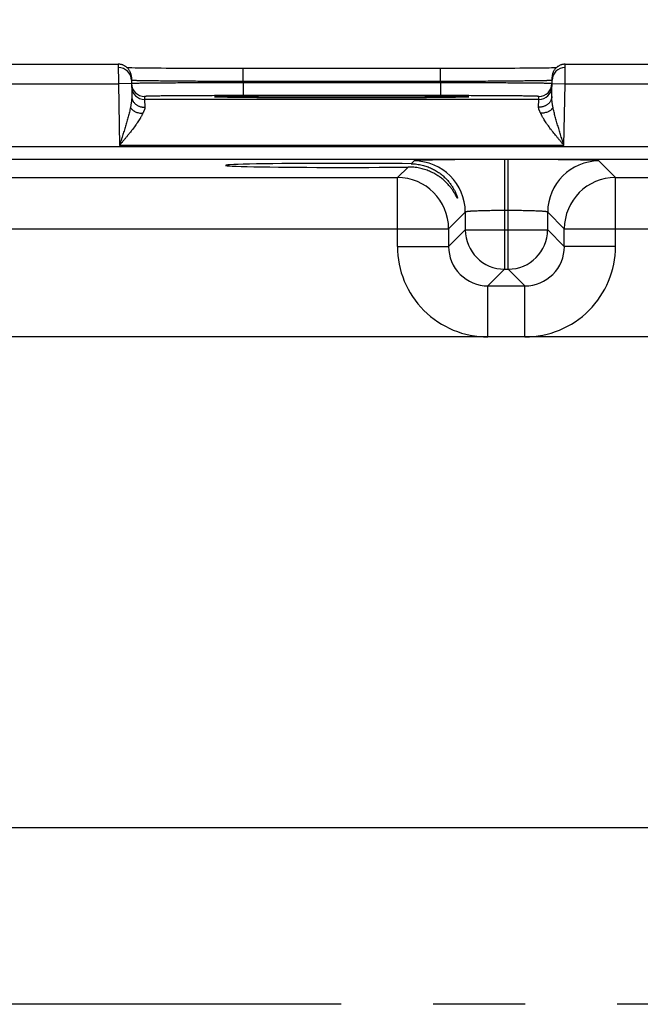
# Model space of a CAD drawing. Header units: inches. Extents: x 0 to 34, y 0 to 22.
# Tile 200 of 224: x 16.7 to 17.6, y 17.2 to 18.7. Entities that reach past the tile are written whole.
import ezdxf

# ---------------------------------------------------------------- set-up
doc = ezdxf.new("R2010")
doc.units = ezdxf.units.IN
doc.header["$LTSCALE"] = 1.87
doc.header["$MEASUREMENT"] = 0
doc.linetypes.add('CENTER', pattern=[0.6, 0.375, -0.075, 0.075, -0.075])
doc.layers.get('0').update_dxf_attribs({"linetype": 'CONTINUOUS'})
doc.layers.add('02___PRT_ALL_AXES', color=7, linetype='CONTINUOUS')
doc.layers.add('DIMENSIONS', color=7, linetype='CONTINUOUS')
doc.styles.get("Standard").update_dxf_attribs({"font": 'txt', "width": 0.8})
doc.dimstyles.new('DIMSTYLE_1', dxfattribs={"dimtxt": 0.125, "dimasz": 0.18, "dimexe": 0.125, "dimexo": 0.0625, "dimgap": 0.03125, "dimtad": 0, "dimtih": 1, "dimtoh": 1, "dimdec": 3, "dimzin": 4, "dimdsep": 46, "dimtxsty": 'STANDARD', "dimblk": '_FILLED', "dimblk1": '_FILLED', "dimblk2": '_FILLED', "dimcen": 0.09, "dimadec": 0, "dimazin": 0, "dimtp": 0.01, "dimtm": 0.01, "dimtfac": 1, "dimtdec": 3, "dimtofl": 0, "dimtmove": 0, "dimatfit": 3, "dimldrblk": '_FILLED', "dimfxl": 1, "dimtolj": 1, "dimtzin": 4, "dimarcsym": 0})

# ---------------------------------------------------------------- blocks, each defined once
blk = doc.blocks.new('*D25')
at = {"layer": 'DIMENSIONS', "color": 2, "linetype": 'CONTINUOUS'}
blk.add_line((20.5448, 17.4359), (20.5448, 19.3691), dxfattribs=at)
at = {"layer": 'DIMENSIONS', "color": 2, "linetype": 'CONTINUOUS', "insert": (20.4823, 19.4316), "char_height": 0.125, "width": 1.525, "attachment_point": 1, "rotation": 90, "line_spacing_factor": 0.9}
blk.add_mtext('14.892{\\Ftxt.shx;\\W1.000000;\\H0.125000; }[378.26]', dxfattribs=at)
blk = doc.blocks.new('_FILLED')
at = {"color": 0, "linetype": 'BYBLOCK'}
blk.add_solid([(0, 0), (-1, 0.1736), (-1, -0.1736)], dxfattribs=at)
blk = doc.blocks.new('*D31')
at = {"layer": 'DIMENSIONS', "color": 2, "linetype": 'CONTINUOUS'}
blk.add_line((21.7817, 18.0417), (21.7817, 19.3691), dxfattribs=at)
at = {"layer": 'DIMENSIONS', "color": 2, "linetype": 'CONTINUOUS', "insert": (21.7192, 19.4316), "char_height": 0.125, "width": 1.525, "attachment_point": 1, "rotation": 90, "line_spacing_factor": 0.9}
blk.add_mtext('16.129{\\Ftxt.shx;\\W1.000000;\\H0.125000; }[409.67]', dxfattribs=at)

msp = doc.modelspace()

# ---------------------------------------------------------------- linework, layer by layer
at = {"color": 7, "linetype": 'CONTINUOUS'}
for p, q in [((16.5902, 18.6816), (16.8392, 18.6816)), ((16.8392, 18.6816), (16.8394, 18.6516)), ((16.856, 18.676), (16.8531, 18.676)), ((16.86, 18.6759), (16.856, 18.676)), ((16.8648, 18.6758), (16.86, 18.6759)), ((16.8692, 18.6757), (16.8648, 18.6758)), ((16.8746, 18.6757), (16.8692, 18.6757)), ((16.8811, 18.6756), (16.8746, 18.6757)), ((16.8887, 18.6755), (16.8811, 18.6756)), ((16.8976, 18.6754), (16.8887, 18.6755)), ((16.9046, 18.6754), (16.8976, 18.6754)), ((16.9123, 18.6753), (16.9046, 18.6754)), ((16.9205, 18.6753), (16.9123, 18.6753)), ((16.9289, 18.6752), (16.9205, 18.6753)), ((16.9376, 18.6752), (16.9289, 18.6752)), ((16.9466, 18.6751), (16.9376, 18.6752)), ((16.9604, 18.6751), (16.9466, 18.6751)), ((16.9747, 18.675), (16.9604, 18.6751)), ((16.9894, 18.675), (16.9747, 18.675)), ((17.0043, 18.675), (16.9894, 18.675)), ((17.0194, 18.675), (17.0043, 18.675)), ((17.3301, 18.675), (17.0194, 18.675)), ((17.0293, 18.6553), (17.0293, 18.675)), ((17.34, 18.675), (17.3301, 18.675)), ((17.3301, 18.6553), (17.3301, 18.675)), ((17.3551, 18.675), (17.34, 18.675)), ((17.3651, 18.675), (17.3551, 18.675)), ((17.3799, 18.675), (17.3651, 18.675)), ((17.3944, 18.6751), (17.3799, 18.675)), ((17.4085, 18.6751), (17.3944, 18.6751)), ((17.4175, 18.6752), (17.4085, 18.6751)), ((17.4264, 18.6752), (17.4175, 18.6752)), ((17.435, 18.6752), (17.4264, 18.6752)), ((17.4432, 18.6753), (17.435, 18.6752)), ((17.4512, 18.6754), (17.4432, 18.6753)), ((17.4588, 18.6754), (17.4512, 18.6754)), ((17.4659, 18.6755), (17.4588, 18.6754)), ((17.4723, 18.6755), (17.4659, 18.6755)), ((17.4801, 18.6756), (17.4723, 18.6755)), ((17.4864, 18.6757), (17.4801, 18.6756)), ((17.4915, 18.6758), (17.4864, 18.6757)), ((17.4958, 18.6758), (17.4915, 18.6758)), ((17.4994, 18.6759), (17.4958, 18.6758)), ((17.5034, 18.676), (17.4994, 18.6759)), ((17.5063, 18.676), (17.5034, 18.676)), ((17.52, 18.6516), (17.5202, 18.6816)), ((17.5202, 18.6816), (17.7692, 18.6816)), ((16.8592, 18.662), (16.8597, 18.6322)), ((17.4997, 18.6322), (17.5002, 18.662)), ((16.59, 18.6516), (16.8394, 18.6516)), ((16.8594, 18.652), (16.8394, 18.6516)), ((16.8394, 18.6516), (16.841, 18.5578)), ((17.3301, 18.6553), (17.0293, 18.6553)), ((17.0293, 18.6553), (17.0293, 18.6534)), ((17.33, 18.6534), (17.0293, 18.6534)), ((17.0293, 18.6534), (17.0294, 18.6337)), ((17.3301, 18.6553), (17.33, 18.6534)), ((17.33, 18.6534), (17.33, 18.6337)), ((17.5, 18.652), (17.52, 18.6516)), ((17.5183, 18.5578), (17.52, 18.6516)), ((17.52, 18.6516), (17.7694, 18.6516)), ((16.8794, 18.6324), (16.8794, 18.6278)), ((16.9883, 18.6317), (16.9882, 18.6317)), ((16.9882, 18.6317), (16.9882, 18.6317)), ((16.9884, 18.6317), (16.9883, 18.6317)), ((16.9886, 18.6316), (16.9884, 18.6317)), ((16.9888, 18.6316), (16.9886, 18.6316)), ((16.989, 18.6316), (16.9888, 18.6316)), ((16.9894, 18.6316), (16.989, 18.6316)), ((16.99, 18.6316), (16.9894, 18.6316)), ((16.9907, 18.6315), (16.99, 18.6316)), ((16.9916, 18.6315), (16.9907, 18.6315)), ((16.9931, 18.6314), (16.9916, 18.6315)), ((16.9949, 18.6314), (16.9931, 18.6314)), ((16.9973, 18.6313), (16.9949, 18.6314)), ((17.0002, 18.6313), (16.9973, 18.6313)), ((17.0038, 18.6312), (17.0002, 18.6313)), ((17.0071, 18.6311), (17.0038, 18.6312)), ((17.0111, 18.6311), (17.0071, 18.6311)), ((17.0159, 18.631), (17.0111, 18.6311)), ((17.0215, 18.6309), (17.0159, 18.631)), ((17.028, 18.6308), (17.0215, 18.6309)), ((17.0357, 18.6308), (17.028, 18.6308)), ((17.33, 18.6337), (17.0294, 18.6337)), ((17.0451, 18.6307), (17.0357, 18.6308)), ((17.0525, 18.6306), (17.0451, 18.6307)), ((17.0605, 18.6306), (17.0525, 18.6306)), ((17.0687, 18.6305), (17.0605, 18.6306)), ((17.0773, 18.6305), (17.0687, 18.6305)), ((17.0862, 18.6304), (17.0773, 18.6305)), ((17.0953, 18.6304), (17.0862, 18.6304)), ((17.1047, 18.6303), (17.0953, 18.6304)), ((17.1191, 18.6303), (17.1047, 18.6303)), ((17.134, 18.6303), (17.1191, 18.6303)), ((17.1491, 18.6302), (17.134, 18.6303)), ((17.1644, 18.6302), (17.1491, 18.6302)), ((17.1797, 18.6302), (17.1644, 18.6302)), ((17.1949, 18.6302), (17.1797, 18.6302)), ((17.2101, 18.6302), (17.1949, 18.6302)), ((17.2252, 18.6303), (17.2101, 18.6302)), ((17.24, 18.6303), (17.2252, 18.6303)), ((17.2544, 18.6303), (17.24, 18.6303)), ((17.2637, 18.6304), (17.2544, 18.6303)), ((17.2728, 18.6304), (17.2637, 18.6304)), ((17.2817, 18.6305), (17.2728, 18.6304)), ((17.2902, 18.6305), (17.2817, 18.6305)), ((17.2985, 18.6306), (17.2902, 18.6305)), ((17.3064, 18.6306), (17.2985, 18.6306)), ((17.3139, 18.6307), (17.3064, 18.6306)), ((17.3212, 18.6307), (17.3139, 18.6307)), ((17.3278, 18.6308), (17.3212, 18.6307)), ((17.3335, 18.6309), (17.3278, 18.6308)), ((17.3405, 18.631), (17.3335, 18.6309)), ((17.3461, 18.631), (17.3405, 18.631)), ((17.3506, 18.6311), (17.3461, 18.631)), ((17.3543, 18.6312), (17.3506, 18.6311)), ((17.3582, 18.6312), (17.3543, 18.6312)), ((17.3613, 18.6313), (17.3582, 18.6312)), ((17.3637, 18.6314), (17.3613, 18.6313)), ((17.3658, 18.6314), (17.3637, 18.6314)), ((17.3675, 18.6315), (17.3658, 18.6314)), ((17.3685, 18.6315), (17.3675, 18.6315)), ((17.3694, 18.6316), (17.3685, 18.6315)), ((17.3699, 18.6316), (17.3694, 18.6316)), ((17.3704, 18.6316), (17.3699, 18.6316)), ((17.3706, 18.6316), (17.3704, 18.6316)), ((17.3708, 18.6316), (17.3706, 18.6316)), ((17.371, 18.6317), (17.3708, 18.6316)), ((17.3711, 18.6317), (17.371, 18.6317)), ((17.3712, 18.6317), (17.3711, 18.6317)), ((17.3711, 18.6317), (17.3711, 18.6317)), ((17.3712, 18.6317), (17.3712, 18.6317)), ((17.4799, 18.6278), (17.48, 18.6324)), ((17.4799, 18.6278), (16.8794, 18.6278)), ((16.8794, 18.6278), (16.8797, 18.616)), ((17.4797, 18.616), (17.4799, 18.6278)), ((21.3484, 18.5556), (8.3781, 18.5556)), ((17.5183, 18.5578), (16.841, 18.5578)), ((21.3484, 18.5366), (8.3781, 18.5366)), ((17.2807, 18.5249), (17.2645, 18.5088)), ((17.2899, 18.5341), (17.2857, 18.5299)), ((17.4335, 18.5365), (17.4279, 18.5365)), ((17.4279, 18.5365), (17.4279, 18.3691)), ((17.4335, 18.3691), (17.4335, 18.5365)), ((17.5968, 18.5088), (17.5714, 18.5341)), ((16.6668, 18.5088), (17.2645, 18.5088)), ((17.2645, 18.4038), (17.2645, 18.5088)), ((17.5968, 18.5088), (18.1945, 18.5088)), ((17.5968, 18.4038), (17.5968, 18.5088)), ((17.3679, 18.4561), (17.3425, 18.4308)), ((17.3679, 18.4561), (17.3679, 18.4291)), ((17.4335, 18.4585), (17.4279, 18.4585)), ((17.4935, 18.4291), (17.4935, 18.4561)), ((17.5188, 18.4308), (17.4935, 18.4561)), ((16.5888, 18.4308), (17.3425, 18.4308)), ((17.3425, 18.4308), (17.3425, 18.4038)), ((17.3679, 18.4291), (17.3425, 18.4038)), ((17.3679, 18.4291), (17.4935, 18.4291)), ((17.4935, 18.4291), (17.5188, 18.4038)), ((17.5188, 18.4308), (18.2725, 18.4308)), ((17.5188, 18.4038), (17.5188, 18.4308)), ((17.2645, 18.4038), (17.3425, 18.4038)), ((17.5968, 18.4038), (17.5188, 18.4038)), ((17.4279, 18.3691), (17.4025, 18.3438)), ((17.4279, 18.3691), (17.4335, 18.3691)), ((17.4335, 18.3691), (17.4588, 18.3438)), ((17.4025, 18.3438), (17.4588, 18.3438)), ((17.4025, 18.2658), (17.4025, 18.3438)), ((17.4588, 18.2658), (17.4588, 18.3438)), ((21.1876, 18.2658), (8.521, 18.2658)), ((8.521, 17.5177), (21.1876, 17.5177))]:
    msp.add_line(p, q, dxfattribs=at)
for points in [[(16.8592, 18.662), (16.8592, 18.6629), (16.8591, 18.6639), (16.8589, 18.6648), (16.8588, 18.6657), (16.8586, 18.6666), (16.8583, 18.6675), (16.858, 18.6684), (16.8577, 18.6692), (16.8573, 18.6701), (16.8569, 18.6709), (16.8565, 18.6717), (16.856, 18.6725), (16.8555, 18.6733), (16.8549, 18.674), (16.8543, 18.6747), (16.8537, 18.6754), (16.853, 18.6761), (16.8523, 18.6767), (16.8516, 18.6773), (16.8509, 18.6779), (16.8501, 18.6784), (16.8493, 18.6789), (16.8485, 18.6793), (16.8477, 18.6798), (16.8468, 18.6801), (16.846, 18.6805), (16.8451, 18.6808), (16.8442, 18.681), (16.8433, 18.6812), (16.8424, 18.6814), (16.8415, 18.6815), (16.8405, 18.6816), (16.8396, 18.6816), (16.8392, 18.6816)], [(17.5202, 18.6816), (17.5198, 18.6816), (17.5188, 18.6816), (17.5179, 18.6815), (17.517, 18.6814), (17.5161, 18.6812), (17.5152, 18.681), (17.5143, 18.6808), (17.5134, 18.6805), (17.5125, 18.6801), (17.5117, 18.6798), (17.5108, 18.6793), (17.51, 18.6789), (17.5092, 18.6784), (17.5085, 18.6779), (17.5077, 18.6773), (17.507, 18.6767), (17.5063, 18.6761), (17.5057, 18.6754), (17.5051, 18.6747), (17.5045, 18.674), (17.5039, 18.6733), (17.5034, 18.6725), (17.5029, 18.6717), (17.5024, 18.6709), (17.502, 18.6701), (17.5017, 18.6692), (17.5013, 18.6684), (17.501, 18.6675), (17.5008, 18.6666), (17.5006, 18.6657), (17.5004, 18.6648), (17.5003, 18.6639), (17.5002, 18.6629), (17.5002, 18.662)]]:
    msp.add_lwpolyline(points, dxfattribs=at)
for centre, radius, start, end in [((16.8393, 18.6566), 0.02, 1.3354, 90.0013), ((17.5201, 18.6566), 0.02, 89.9987, 178.6536), ((16.8794, 18.6524), 0.02, 181, 181.2436), ((16.8794, 18.6524), 0.02, 181.2449, 269.9994), ((16.8794, 18.6478), 0.02, 181.0012, 270.0013), ((17.4799, 18.6478), 0.02, 269.9987, 358.9988), ((17.48, 18.6524), 0.02, 270.0006, 358.7551), ((17.48, 18.6524), 0.02, 358.7564, 359), ((17.2899, 18.4561), 0.078, 0.0209, 89.9791), ((17.5715, 18.4561), 0.078, 90.0209, 179.9791), ((17.2645, 18.4308), 0.078, 0.0209, 89.9791), ((17.5968, 18.4308), 0.078, 90.0209, 179.9791), ((17.4279, 18.4292), 0.06, 180.0209, 269.9791), ((17.4334, 18.4292), 0.06, 270.0209, 359.9791), ((17.4025, 18.4038), 0.138, 179.9966, 270.0034), ((17.4025, 18.4037), 0.06, 179.9636, 270.0364), ((17.4588, 18.4038), 0.138, 269.9966, 0.0034), ((17.4589, 18.4037), 0.06, 269.9636, 0.0364)]:
    msp.add_arc(centre, radius, start, end, dxfattribs=at)
msp.add_ellipse((17.1797, 18.5274), major_axis=(0.1771, 0), ratio=0.017455, start_param=0.92934, end_param=5.318939, dxfattribs=at)
for points, knots in [([(17.0293, 18.6553), (17.0237, 18.6553), (17.0127, 18.6554), (16.9962, 18.6554), (16.9801, 18.6555), (16.9644, 18.6555), (16.9494, 18.6556), (16.9351, 18.6557), (16.9238, 18.6558), (16.9152, 18.6559), (16.9092, 18.6559), (16.9034, 18.656), (16.898, 18.6561), (16.8929, 18.6561), (16.8881, 18.6562), (16.8836, 18.6563), (16.8795, 18.6563), (16.8757, 18.6564), (16.8728, 18.6564), (16.8707, 18.6565), (16.8693, 18.6565), (16.8679, 18.6565), (16.8666, 18.6566), (16.8655, 18.6566), (16.8644, 18.6566), (16.8634, 18.6567), (16.8626, 18.6567), (16.8618, 18.6567), (16.8612, 18.6568), (16.8607, 18.6568), (16.8603, 18.6568), (16.8601, 18.6568), (16.8599, 18.6569), (16.8597, 18.6569), (16.8596, 18.6569), (16.8595, 18.6569), (16.8594, 18.6569), (16.8594, 18.6569), (16.8594, 18.6569), (16.8593, 18.6569), (16.8593, 18.657), (16.8593, 18.657), (16.8593, 18.657), (16.8593, 18.657), (16.8593, 18.657), (16.8593, 18.657)], [0, 0, 0, 0, 0.097983, 0.195025, 0.29019, 0.382562, 0.471254, 0.555409, 0.634219, 0.671379, 0.706923, 0.740764, 0.772821, 0.803017, 0.831279, 0.857539, 0.881733, 0.903804, 0.923698, 0.932814, 0.941368, 0.949355, 0.956771, 0.963611, 0.96987, 0.975546, 0.980634, 0.985132, 0.989038, 0.992349, 0.993781, 0.995063, 0.996197, 0.997181, 0.998015, 0.998701, 0.998988, 0.999238, 0.999451, 0.999627, 0.999768, 0.999874, 0.999915, 0.999949, 1, 1, 1, 1]), ([(17.0293, 18.6534), (17.0239, 18.6534), (17.013, 18.6534), (16.9968, 18.6533), (16.981, 18.6533), (16.9655, 18.6532), (16.9507, 18.6531), (16.9366, 18.653), (16.9234, 18.653), (16.9112, 18.6529), (16.9016, 18.6528), (16.8946, 18.6527), (16.8897, 18.6527), (16.8852, 18.6526), (16.8811, 18.6526), (16.8773, 18.6525), (16.8738, 18.6525), (16.8707, 18.6525), (16.8679, 18.6524), (16.8659, 18.6524), (16.8644, 18.6523), (16.8635, 18.6523), (16.8627, 18.6523), (16.8619, 18.6523), (16.8613, 18.6522), (16.8607, 18.6522), (16.8603, 18.6522), (16.86, 18.6522), (16.8599, 18.6522), (16.8597, 18.6521), (16.8596, 18.6521), (16.8595, 18.6521), (16.8595, 18.6521), (16.8594, 18.6521)], [0, 0, 0, 0, 0.096349, 0.191801, 0.285471, 0.376486, 0.463999, 0.547198, 0.625308, 0.697603, 0.763411, 0.793688, 0.822119, 0.848638, 0.873184, 0.895699, 0.916131, 0.934432, 0.950561, 0.96448, 0.970601, 0.976157, 0.981146, 0.985565, 0.989412, 0.992684, 0.995379, 0.99651, 0.997497, 0.998339, 0.999037, 0.99959, 1, 1, 1, 1]), ([(16.8594, 18.6521), (16.8594, 18.6521), (16.8594, 18.6521), (16.8594, 18.6521), (16.8594, 18.6521), (16.8594, 18.6521), (16.8594, 18.6521), (16.8594, 18.6521)], [0, 0, 0, 0, 0.404407, 0.700069, 0.808513, 0.892306, 1, 1, 1, 1]), ([(17.4999, 18.6521), (17.4999, 18.6521), (17.4999, 18.6521), (17.4998, 18.6521), (17.4996, 18.6521), (17.4995, 18.6522), (17.4993, 18.6522), (17.4991, 18.6522), (17.4987, 18.6522), (17.4981, 18.6522), (17.4975, 18.6523), (17.4967, 18.6523), (17.4959, 18.6523), (17.4949, 18.6523), (17.4935, 18.6524), (17.4914, 18.6524), (17.4887, 18.6525), (17.4856, 18.6525), (17.4821, 18.6525), (17.4783, 18.6526), (17.4741, 18.6526), (17.4696, 18.6527), (17.4648, 18.6527), (17.4577, 18.6528), (17.4482, 18.6529), (17.436, 18.653), (17.4227, 18.653), (17.4086, 18.6531), (17.3938, 18.6532), (17.3784, 18.6533), (17.3625, 18.6533), (17.3464, 18.6534), (17.3355, 18.6534), (17.33, 18.6534)], [0, 0, 0, 0, 0.00041, 0.000963, 0.001661, 0.002503, 0.003489, 0.004621, 0.007316, 0.010588, 0.014434, 0.018853, 0.023843, 0.029399, 0.03552, 0.049439, 0.065567, 0.083869, 0.104301, 0.126816, 0.151361, 0.17788, 0.206311, 0.236589, 0.302396, 0.374691, 0.452801, 0.536, 0.623514, 0.714529, 0.808198, 0.903651, 1, 1, 1, 1]), ([(17.5001, 18.657), (17.5001, 18.657), (17.5001, 18.657), (17.5001, 18.657), (17.5001, 18.657), (17.5001, 18.657), (17.5, 18.6569), (17.5, 18.6569), (17.5, 18.6569), (17.4999, 18.6569), (17.4999, 18.6569), (17.4998, 18.6569), (17.4996, 18.6569), (17.4994, 18.6569), (17.4993, 18.6568), (17.499, 18.6568), (17.4987, 18.6568), (17.4982, 18.6568), (17.4975, 18.6567), (17.4968, 18.6567), (17.4959, 18.6567), (17.495, 18.6566), (17.4939, 18.6566), (17.4927, 18.6566), (17.4915, 18.6565), (17.4901, 18.6565), (17.4887, 18.6565), (17.4865, 18.6564), (17.4836, 18.6564), (17.4799, 18.6563), (17.4758, 18.6563), (17.4713, 18.6562), (17.4665, 18.6561), (17.4614, 18.6561), (17.4559, 18.656), (17.4502, 18.6559), (17.4441, 18.6559), (17.4356, 18.6558), (17.4242, 18.6557), (17.4099, 18.6556), (17.3949, 18.6555), (17.3793, 18.6555), (17.3631, 18.6554), (17.3467, 18.6554), (17.3356, 18.6553), (17.3301, 18.6553)], [0, 0, 0, 0, 0.000051, 0.000085, 0.000126, 0.000232, 0.000373, 0.000549, 0.000762, 0.001012, 0.001299, 0.001985, 0.002819, 0.003803, 0.004937, 0.006219, 0.007651, 0.010962, 0.014867, 0.019366, 0.024454, 0.03013, 0.036389, 0.043229, 0.050645, 0.058632, 0.067186, 0.076302, 0.096196, 0.118267, 0.142461, 0.168721, 0.196983, 0.227179, 0.259236, 0.293077, 0.328621, 0.365781, 0.444591, 0.528746, 0.617438, 0.70981, 0.804975, 0.902017, 1, 1, 1, 1]), ([(17.5, 18.6521), (17.5, 18.6521), (17.5, 18.6521), (17.5, 18.6521), (17.5, 18.6521), (17.5, 18.6521), (17.4999, 18.6521), (17.4999, 18.6521)], [0, 0, 0, 0, 0.107695, 0.191488, 0.299931, 0.595594, 1, 1, 1, 1]), ([(16.8597, 18.6322), (16.8597, 18.6316), (16.8597, 18.6303), (16.8596, 18.6283), (16.8594, 18.6263), (16.8592, 18.6242), (16.8589, 18.6221), (16.8585, 18.62), (16.8582, 18.6179), (16.8579, 18.6164), (16.8578, 18.6157)], [0, 0, 0, 0, 0.116154, 0.235225, 0.357079, 0.481507, 0.608268, 0.737103, 0.86776, 1, 1, 1, 1]), ([(16.8597, 18.6322), (16.8597, 18.6317), (16.8598, 18.6306), (16.8601, 18.629), (16.8606, 18.6275), (16.8613, 18.6259), (16.8621, 18.6245), (16.8632, 18.6231), (16.8643, 18.6218), (16.8657, 18.6207), (16.8671, 18.6196), (16.8687, 18.6186), (16.8704, 18.6178), (16.8721, 18.6172), (16.874, 18.6166), (16.8758, 18.6162), (16.8778, 18.616), (16.8791, 18.616), (16.8797, 18.616)], [0, 0, 0, 0, 0.05666, 0.113558, 0.170923, 0.228958, 0.287836, 0.34769, 0.408614, 0.470654, 0.533815, 0.59806, 0.663313, 0.729467, 0.796382, 0.863898, 0.931835, 1, 1, 1, 1]), ([(17.0294, 18.6337), (17.0245, 18.6337), (17.0147, 18.6337), (17.0002, 18.6337), (16.9859, 18.6337), (16.9721, 18.6336), (16.9588, 18.6336), (16.9463, 18.6335), (16.9362, 18.6335), (16.9287, 18.6334), (16.9233, 18.6334), (16.9183, 18.6333), (16.9135, 18.6333), (16.9089, 18.6332), (16.9047, 18.6332), (16.9008, 18.6331), (16.8971, 18.6331), (16.8938, 18.633), (16.8913, 18.6329), (16.8894, 18.6329), (16.8881, 18.6329), (16.8869, 18.6328), (16.8858, 18.6328), (16.8848, 18.6328), (16.8839, 18.6328), (16.883, 18.6327), (16.8823, 18.6327), (16.8816, 18.6327), (16.881, 18.6326), (16.8805, 18.6326), (16.8802, 18.6326), (16.8799, 18.6325), (16.8798, 18.6325), (16.8796, 18.6325), (16.8796, 18.6325), (16.8795, 18.6325), (16.8795, 18.6325), (16.8794, 18.6325), (16.8794, 18.6325), (16.8794, 18.6325), (16.8794, 18.6325), (16.8794, 18.6324), (16.8794, 18.6324), (16.8794, 18.6324), (16.8794, 18.6324), (16.8794, 18.6324)], [0, 0, 0, 0, 0.098034, 0.195125, 0.290337, 0.382753, 0.47148, 0.555663, 0.63449, 0.671655, 0.707201, 0.741041, 0.773094, 0.803283, 0.831535, 0.857782, 0.881961, 0.904015, 0.923889, 0.932994, 0.941536, 0.949512, 0.956915, 0.963742, 0.969988, 0.97565, 0.980725, 0.985209, 0.989101, 0.992397, 0.995097, 0.996224, 0.997201, 0.998028, 0.998707, 0.998991, 0.999238, 0.999449, 0.999623, 0.999762, 0.999868, 0.999909, 0.999944, 0.999973, 1, 1, 1, 1]), ([(16.9882, 18.6316), (16.9881, 18.6316), (16.9878, 18.6317), (16.9875, 18.6317), (16.9872, 18.6317), (16.9869, 18.6317), (16.9867, 18.6318), (16.9865, 18.6318), (16.9863, 18.6318), (16.9862, 18.6318), (16.9861, 18.6318), (16.9861, 18.6318), (16.986, 18.6319), (16.986, 18.6319), (16.986, 18.6319), (16.986, 18.6319), (16.986, 18.6319), (16.986, 18.6319), (16.986, 18.6319), (16.986, 18.6319), (16.986, 18.6319), (16.986, 18.6319), (16.986, 18.6319), (16.9861, 18.6319), (16.9861, 18.632), (16.9862, 18.632), (16.9862, 18.632), (16.9863, 18.632), (16.9864, 18.632), (16.9865, 18.632), (16.9866, 18.632), (16.9868, 18.632), (16.987, 18.6321), (16.9873, 18.6321), (16.9877, 18.6321), (16.988, 18.6321), (16.9884, 18.6322), (16.9888, 18.6322), (16.9893, 18.6322), (16.99, 18.6322), (16.9909, 18.6323), (16.9922, 18.6323), (16.9935, 18.6324), (16.995, 18.6324), (16.9973, 18.6325), (17.0005, 18.6325), (17.0046, 18.6326), (17.0093, 18.6327), (17.0145, 18.6328), (17.0202, 18.6329), (17.0263, 18.6329), (17.0329, 18.633), (17.0399, 18.6331), (17.0473, 18.6331), (17.0551, 18.6332), (17.0632, 18.6332), (17.0717, 18.6333), (17.0836, 18.6334), (17.0991, 18.6334), (17.1184, 18.6335), (17.1385, 18.6336), (17.159, 18.6336), (17.1727, 18.6336), (17.1797, 18.6336)], [0, 0, 0, 0, 0.00192, 0.003663, 0.005229, 0.006618, 0.007829, 0.008863, 0.009721, 0.010401, 0.010676, 0.010907, 0.011096, 0.011242, 0.011349, 0.011389, 0.011423, 0.011452, 0.011482, 0.011515, 0.011556, 0.011662, 0.011809, 0.011997, 0.012228, 0.012502, 0.012821, 0.013183, 0.01359, 0.01404, 0.014535, 0.015658, 0.016957, 0.018434, 0.020089, 0.02192, 0.023928, 0.026112, 0.028473, 0.03101, 0.036608, 0.042902, 0.049888, 0.057562, 0.065919, 0.084654, 0.106037, 0.13001, 0.156501, 0.185432, 0.216724, 0.250283, 0.286011, 0.323809, 0.363563, 0.40516, 0.44848, 0.493397, 0.587497, 0.686371, 0.788875, 0.893823, 1, 1, 1, 1]), ([(17.1797, 18.6302), (17.1683, 18.6302), (17.1458, 18.6302), (17.1181, 18.6303), (17.0968, 18.6304), (17.0816, 18.6304), (17.0673, 18.6305), (17.0538, 18.6306), (17.0413, 18.6307), (17.0299, 18.6308), (17.0197, 18.6309), (17.0119, 18.631), (17.0064, 18.6311), (17.0027, 18.6312), (16.9994, 18.6313), (16.9965, 18.6313), (16.9939, 18.6314), (16.9919, 18.6315), (16.9906, 18.6315), (16.9897, 18.6316), (16.9889, 18.6316), (16.9884, 18.6316), (16.9882, 18.6316)], [0, 0, 0, 0, 0.178532, 0.351459, 0.434111, 0.51335, 0.58855, 0.659123, 0.724512, 0.784202, 0.837727, 0.884662, 0.905543, 0.924643, 0.941923, 0.957353, 0.9709, 0.982536, 0.987632, 0.992242, 0.996366, 1, 1, 1, 1]), ([(17.1797, 18.6336), (17.1866, 18.6336), (17.2004, 18.6336), (17.2209, 18.6336), (17.2409, 18.6335), (17.2602, 18.6334), (17.2757, 18.6334), (17.2877, 18.6333), (17.2961, 18.6332), (17.3043, 18.6332), (17.3121, 18.6331), (17.3195, 18.6331), (17.3265, 18.633), (17.333, 18.6329), (17.3392, 18.6329), (17.3448, 18.6328), (17.35, 18.6327), (17.3547, 18.6326), (17.3589, 18.6325), (17.3621, 18.6325), (17.3643, 18.6324), (17.3658, 18.6324), (17.3672, 18.6323), (17.3684, 18.6323), (17.3694, 18.6322), (17.3701, 18.6322), (17.3705, 18.6322), (17.371, 18.6322), (17.3713, 18.6321), (17.3717, 18.6321), (17.372, 18.6321), (17.3723, 18.6321), (17.3726, 18.632), (17.3728, 18.632), (17.3729, 18.632), (17.373, 18.632), (17.3731, 18.632), (17.3731, 18.632), (17.3732, 18.632), (17.3732, 18.632), (17.3733, 18.6319), (17.3733, 18.6319), (17.3734, 18.6319), (17.3734, 18.6319), (17.3734, 18.6319), (17.3734, 18.6319), (17.3734, 18.6319), (17.3734, 18.6319), (17.3734, 18.6319), (17.3734, 18.6319), (17.3734, 18.6319), (17.3733, 18.6319), (17.3733, 18.6318), (17.3733, 18.6318), (17.3732, 18.6318), (17.3731, 18.6318), (17.373, 18.6318), (17.3729, 18.6318), (17.3727, 18.6318), (17.3725, 18.6317), (17.3722, 18.6317), (17.3719, 18.6317), (17.3715, 18.6317), (17.3713, 18.6316), (17.3712, 18.6316)], [0, 0, 0, 0, 0.10617, 0.211111, 0.313609, 0.412477, 0.506573, 0.551488, 0.594807, 0.636403, 0.676157, 0.713955, 0.749684, 0.783244, 0.814537, 0.843471, 0.869964, 0.89394, 0.915327, 0.934066, 0.942425, 0.950102, 0.957091, 0.963388, 0.968988, 0.971526, 0.973889, 0.976075, 0.978085, 0.979918, 0.981574, 0.983052, 0.984354, 0.985478, 0.985973, 0.986425, 0.986832, 0.987195, 0.987515, 0.98779, 0.988022, 0.988211, 0.988358, 0.988466, 0.988506, 0.98854, 0.98857, 0.988599, 0.988632, 0.988672, 0.988778, 0.988924, 0.989111, 0.989341, 0.989615, 0.989933, 0.990294, 0.99115, 0.992182, 0.993391, 0.994778, 0.996342, 0.998082, 1, 1, 1, 1]), ([(17.3712, 18.6316), (17.3709, 18.6316), (17.3705, 18.6316), (17.3697, 18.6316), (17.3688, 18.6315), (17.3674, 18.6315), (17.3655, 18.6314), (17.3629, 18.6313), (17.3599, 18.6313), (17.3566, 18.6312), (17.353, 18.6311), (17.3474, 18.631), (17.3397, 18.6309), (17.3295, 18.6308), (17.3181, 18.6307), (17.3056, 18.6306), (17.2921, 18.6305), (17.2777, 18.6304), (17.2626, 18.6304), (17.2412, 18.6303), (17.2135, 18.6302), (17.1911, 18.6302), (17.1797, 18.6302)], [0, 0, 0, 0, 0.003631, 0.007751, 0.012359, 0.017452, 0.029083, 0.042625, 0.05805, 0.075327, 0.094422, 0.115301, 0.162232, 0.215754, 0.275442, 0.340832, 0.411406, 0.486611, 0.565854, 0.648512, 0.821452, 1, 1, 1, 1]), ([(17.48, 18.6324), (17.48, 18.6324), (17.48, 18.6324), (17.48, 18.6324), (17.48, 18.6324), (17.48, 18.6325), (17.48, 18.6325), (17.48, 18.6325), (17.4799, 18.6325), (17.4799, 18.6325), (17.4799, 18.6325), (17.4798, 18.6325), (17.4797, 18.6325), (17.4796, 18.6325), (17.4794, 18.6325), (17.4792, 18.6326), (17.4789, 18.6326), (17.4784, 18.6326), (17.4778, 18.6327), (17.4771, 18.6327), (17.4763, 18.6327), (17.4755, 18.6328), (17.4746, 18.6328), (17.4735, 18.6328), (17.4724, 18.6328), (17.4712, 18.6329), (17.4699, 18.6329), (17.4681, 18.6329), (17.4655, 18.633), (17.4622, 18.6331), (17.4586, 18.6331), (17.4547, 18.6332), (17.4504, 18.6332), (17.4459, 18.6333), (17.4411, 18.6333), (17.436, 18.6334), (17.4307, 18.6334), (17.4231, 18.6335), (17.4131, 18.6335), (17.4005, 18.6336), (17.3872, 18.6336), (17.3734, 18.6337), (17.3592, 18.6337), (17.3447, 18.6337), (17.3349, 18.6337), (17.33, 18.6337)], [0, 0, 0, 0, 0.000027, 0.000056, 0.000091, 0.000132, 0.000238, 0.000377, 0.000551, 0.000762, 0.001009, 0.001293, 0.001972, 0.002799, 0.003776, 0.004903, 0.007603, 0.010899, 0.014791, 0.019275, 0.02435, 0.030012, 0.036258, 0.043085, 0.050488, 0.058464, 0.067006, 0.076111, 0.095985, 0.118039, 0.142218, 0.168465, 0.196717, 0.226906, 0.258959, 0.292799, 0.328345, 0.36551, 0.444337, 0.52852, 0.617247, 0.709663, 0.804875, 0.901966, 1, 1, 1, 1]), ([(17.4997, 18.6322), (17.4996, 18.6317), (17.4996, 18.6306), (17.4992, 18.629), (17.4987, 18.6275), (17.4981, 18.6259), (17.4972, 18.6245), (17.4962, 18.6231), (17.495, 18.6218), (17.4937, 18.6207), (17.4923, 18.6196), (17.4907, 18.6186), (17.489, 18.6178), (17.4872, 18.6172), (17.4854, 18.6166), (17.4835, 18.6162), (17.4816, 18.616), (17.4803, 18.616), (17.4797, 18.616)], [0, 0, 0, 0, 0.05666, 0.113558, 0.170923, 0.228958, 0.287836, 0.34769, 0.408614, 0.470654, 0.533815, 0.59806, 0.663313, 0.729467, 0.796382, 0.863898, 0.931835, 1, 1, 1, 1]), ([(17.5016, 18.6157), (17.5015, 18.6164), (17.5012, 18.6179), (17.5008, 18.62), (17.5005, 18.6221), (17.5002, 18.6242), (17.4999, 18.6263), (17.4998, 18.6283), (17.4997, 18.6303), (17.4996, 18.6316), (17.4997, 18.6322)], [0, 0, 0, 0, 0.13224, 0.262897, 0.391732, 0.518491, 0.642922, 0.764775, 0.883846, 1, 1, 1, 1]), ([(16.8578, 18.6157), (16.8575, 18.6145), (16.857, 18.6122), (16.8562, 18.6087), (16.8553, 18.6051), (16.8543, 18.6015), (16.8533, 18.5979), (16.8523, 18.5943), (16.8513, 18.5907), (16.8502, 18.5871), (16.8491, 18.5834), (16.848, 18.5798), (16.8468, 18.5761), (16.8457, 18.5725), (16.8447, 18.5694), (16.8439, 18.567), (16.8434, 18.5651), (16.8428, 18.5633), (16.8422, 18.5615), (16.8416, 18.5596), (16.8412, 18.5584), (16.841, 18.5578)], [0, 0, 0, 0, 0.059251, 0.11935, 0.180143, 0.24151, 0.303358, 0.365611, 0.428205, 0.491089, 0.554216, 0.617547, 0.681046, 0.744681, 0.80842, 0.840321, 0.872238, 0.904167, 0.936106, 0.968052, 1, 1, 1, 1]), ([(16.8578, 18.6157), (16.8579, 18.6154), (16.8583, 18.6147), (16.859, 18.6138), (16.8598, 18.6129), (16.861, 18.6118), (16.8624, 18.6107), (16.8639, 18.6099), (16.8655, 18.609), (16.8677, 18.6082), (16.8705, 18.6074), (16.8734, 18.607), (16.8754, 18.6069), (16.8764, 18.6069)], [0, 0, 0, 0, 0.052352, 0.106034, 0.161167, 0.21783, 0.335781, 0.39712, 0.459933, 0.589534, 0.723643, 0.860962, 1, 1, 1, 1]), ([(16.8797, 18.616), (16.8797, 18.6156), (16.8797, 18.6149), (16.8795, 18.614), (16.8793, 18.6133), (16.8791, 18.6126), (16.8788, 18.6116), (16.8783, 18.6104), (16.8777, 18.6093), (16.8771, 18.6081), (16.8767, 18.6073), (16.8764, 18.6069)], [0, 0, 0, 0, 0.106963, 0.21891, 0.276933, 0.336335, 0.459222, 0.587385, 0.720491, 0.858156, 1, 1, 1, 1]), ([(17.4829, 18.6069), (17.4827, 18.6073), (17.4822, 18.6081), (17.4816, 18.6093), (17.4811, 18.6104), (17.4806, 18.6116), (17.4802, 18.6126), (17.48, 18.6133), (17.4798, 18.614), (17.4797, 18.6149), (17.4796, 18.6156), (17.4797, 18.616)], [0, 0, 0, 0, 0.141844, 0.27951, 0.412615, 0.540778, 0.663665, 0.723067, 0.78109, 0.893037, 1, 1, 1, 1]), ([(17.5016, 18.6157), (17.5014, 18.6154), (17.501, 18.6147), (17.5003, 18.6138), (17.4995, 18.6129), (17.4983, 18.6118), (17.497, 18.6107), (17.4955, 18.6099), (17.4938, 18.609), (17.4916, 18.6082), (17.4888, 18.6074), (17.4859, 18.607), (17.4839, 18.6069), (17.4829, 18.6069)], [0, 0, 0, 0, 0.052352, 0.106034, 0.161167, 0.21783, 0.335781, 0.39712, 0.459933, 0.589534, 0.723643, 0.860962, 1, 1, 1, 1]), ([(17.5183, 18.5578), (17.5182, 18.5584), (17.5178, 18.5596), (17.5172, 18.5615), (17.5166, 18.5633), (17.516, 18.5651), (17.5154, 18.567), (17.5146, 18.5694), (17.5137, 18.5725), (17.5125, 18.5761), (17.5114, 18.5798), (17.5103, 18.5834), (17.5092, 18.5871), (17.5081, 18.5907), (17.507, 18.5943), (17.506, 18.5979), (17.505, 18.6015), (17.5041, 18.6051), (17.5032, 18.6087), (17.5024, 18.6122), (17.5018, 18.6145), (17.5016, 18.6157)], [0, 0, 0, 0, 0.031948, 0.063894, 0.095833, 0.127762, 0.159679, 0.19158, 0.25532, 0.318954, 0.382453, 0.445784, 0.508911, 0.571795, 0.634389, 0.696642, 0.75849, 0.819857, 0.88065, 0.940749, 1, 1, 1, 1]), ([(16.8764, 18.6069), (16.8762, 18.6064), (16.8759, 18.6055), (16.8752, 18.604), (16.8745, 18.6026), (16.8737, 18.6011), (16.8729, 18.5996), (16.8717, 18.5976), (16.8701, 18.5951), (16.8684, 18.5926), (16.867, 18.5905), (16.8656, 18.5885), (16.8637, 18.5859), (16.8617, 18.5833), (16.8601, 18.5813), (16.8585, 18.5792), (16.8565, 18.5766), (16.8539, 18.5735), (16.8518, 18.5709), (16.8501, 18.5688), (16.8488, 18.5672), (16.8475, 18.5656), (16.8462, 18.5641), (16.8449, 18.5625), (16.8436, 18.5609), (16.8423, 18.5593), (16.8415, 18.5583), (16.841, 18.5578)], [0, 0, 0, 0, 0.025176, 0.051126, 0.077796, 0.105131, 0.133081, 0.161595, 0.220134, 0.280417, 0.311118, 0.342148, 0.405083, 0.46902, 0.501308, 0.533785, 0.599235, 0.665238, 0.731685, 0.765043, 0.798474, 0.831968, 0.865514, 0.8991, 0.932716, 0.966353, 1, 1, 1, 1]), ([(17.5183, 18.5578), (17.5179, 18.5583), (17.517, 18.5593), (17.5157, 18.5609), (17.5144, 18.5625), (17.5131, 18.5641), (17.5118, 18.5656), (17.5105, 18.5672), (17.5092, 18.5688), (17.5075, 18.5709), (17.5054, 18.5735), (17.5029, 18.5766), (17.5008, 18.5792), (17.4992, 18.5813), (17.4976, 18.5833), (17.4957, 18.5859), (17.4938, 18.5885), (17.4923, 18.5905), (17.4909, 18.5926), (17.4892, 18.5951), (17.4877, 18.5976), (17.4865, 18.5996), (17.4856, 18.6011), (17.4849, 18.6026), (17.4842, 18.604), (17.4835, 18.6055), (17.4831, 18.6064), (17.4829, 18.6069)], [0, 0, 0, 0, 0.033647, 0.067284, 0.1009, 0.134486, 0.168032, 0.201526, 0.234957, 0.268315, 0.334762, 0.400766, 0.466215, 0.498692, 0.53098, 0.594917, 0.657852, 0.688882, 0.719583, 0.779866, 0.838405, 0.866919, 0.894869, 0.922204, 0.948874, 0.974824, 1, 1, 1, 1]), ([(17.356, 18.4775), (17.356, 18.4775), (17.3559, 18.4775), (17.3559, 18.4775), (17.3559, 18.4774), (17.3559, 18.4774), (17.3559, 18.4774), (17.3559, 18.4774), (17.3559, 18.4774), (17.3559, 18.4774), (17.3558, 18.4774), (17.3558, 18.4774), (17.3558, 18.4775), (17.3557, 18.4775), (17.3557, 18.4776), (17.3556, 18.4777), (17.3555, 18.4779), (17.3554, 18.478), (17.3553, 18.4782), (17.3552, 18.4785), (17.355, 18.4787), (17.3549, 18.4789), (17.3548, 18.4792), (17.3545, 18.4796), (17.3542, 18.4802), (17.3539, 18.4809), (17.3534, 18.4817), (17.353, 18.4825), (17.3525, 18.4834), (17.352, 18.4843), (17.3514, 18.4853), (17.3508, 18.4863), (17.3502, 18.4873), (17.3493, 18.4887), (17.348, 18.4904), (17.3465, 18.4926), (17.3448, 18.4948), (17.3429, 18.497), (17.3409, 18.4992), (17.3388, 18.5014), (17.3358, 18.5043), (17.3316, 18.5079), (17.326, 18.5118), (17.3199, 18.5154), (17.3144, 18.5181), (17.3096, 18.5199), (17.3059, 18.5212), (17.302, 18.5223), (17.298, 18.5233), (17.2939, 18.524), (17.2896, 18.5245), (17.2852, 18.5248), (17.2822, 18.5249), (17.2807, 18.5249)], [0, 0, 0, 0, 0.000407, 0.000746, 0.00102, 0.001238, 0.001416, 0.001583, 0.001775, 0.002014, 0.002314, 0.00268, 0.003116, 0.003624, 0.004856, 0.006377, 0.008184, 0.010273, 0.012635, 0.015264, 0.018151, 0.021288, 0.024665, 0.028272, 0.036141, 0.04482, 0.054239, 0.064331, 0.075035, 0.086297, 0.098068, 0.110304, 0.122967, 0.136023, 0.163202, 0.19165, 0.221222, 0.251814, 0.283347, 0.315765, 0.349033, 0.418017, 0.490252, 0.565803, 0.644819, 0.685702, 0.727532, 0.770341, 0.814157, 0.859009, 0.904921, 0.951913, 1, 1, 1, 1]), ([(17.2857, 18.5299), (17.2871, 18.5299), (17.2899, 18.5298), (17.2941, 18.5293), (17.2982, 18.5287), (17.3021, 18.5279), (17.3059, 18.5269), (17.3095, 18.5257), (17.313, 18.5244), (17.3164, 18.5229), (17.3196, 18.5213), (17.3237, 18.519), (17.3284, 18.5159), (17.3336, 18.5119), (17.3382, 18.5076), (17.3416, 18.5038), (17.3441, 18.5007), (17.3458, 18.4984), (17.3473, 18.4962), (17.3488, 18.4939), (17.3501, 18.4917), (17.3513, 18.4895), (17.3523, 18.4874), (17.3533, 18.4853), (17.3539, 18.4837), (17.3544, 18.4825), (17.3547, 18.4817), (17.355, 18.4809), (17.3553, 18.4802), (17.3555, 18.4796), (17.3556, 18.479), (17.3558, 18.4785), (17.3558, 18.4782), (17.3559, 18.4781), (17.3559, 18.4779), (17.3559, 18.4777), (17.3559, 18.4776), (17.356, 18.4776), (17.356, 18.4775)], [0, 0, 0, 0, 0.045848, 0.090638, 0.134397, 0.177155, 0.218947, 0.259811, 0.299782, 0.338898, 0.377193, 0.414702, 0.487453, 0.557361, 0.624534, 0.688972, 0.720131, 0.750534, 0.780127, 0.808833, 0.83655, 0.863141, 0.888426, 0.912168, 0.934064, 0.944202, 0.953728, 0.96258, 0.970691, 0.977993, 0.984413, 0.989882, 0.992239, 0.994335, 0.996163, 0.997719, 0.998997, 1, 1, 1, 1]), ([(17.4279, 18.5365), (17.4257, 18.5365), (17.4212, 18.5365), (17.4123, 18.5365), (17.4014, 18.5365), (17.3884, 18.5364), (17.3758, 18.5363), (17.3637, 18.5362), (17.3522, 18.5361), (17.3414, 18.536), (17.3329, 18.5358), (17.3266, 18.5357), (17.3222, 18.5356), (17.318, 18.5356), (17.3141, 18.5355), (17.3104, 18.5354), (17.3071, 18.5353), (17.304, 18.5352), (17.3012, 18.5351), (17.2991, 18.535), (17.2975, 18.5349), (17.2964, 18.5348), (17.2955, 18.5348), (17.2946, 18.5347), (17.2937, 18.5347), (17.293, 18.5346), (17.2923, 18.5345), (17.2918, 18.5345), (17.2913, 18.5344), (17.2909, 18.5344), (17.2906, 18.5343), (17.2905, 18.5343), (17.2903, 18.5343), (17.2902, 18.5343), (17.2901, 18.5342), (17.29, 18.5342), (17.29, 18.5342), (17.29, 18.5342), (17.2899, 18.5342), (17.2899, 18.5341), (17.2899, 18.5341)], [0, 0, 0, 0, 0.048507, 0.0969, 0.192887, 0.287057, 0.378524, 0.466425, 0.549935, 0.628265, 0.700679, 0.734453, 0.766499, 0.796737, 0.8251, 0.851522, 0.875938, 0.898292, 0.918533, 0.936614, 0.944829, 0.952488, 0.959588, 0.966125, 0.972095, 0.977495, 0.98232, 0.986569, 0.99024, 0.993333, 0.994663, 0.995849, 0.996891, 0.997789, 0.998546, 0.999163, 0.99942, 0.999644, 0.999837, 1, 1, 1, 1]), ([(17.5714, 18.5341), (17.5714, 18.5341), (17.5714, 18.5342), (17.5714, 18.5342), (17.5714, 18.5342), (17.5713, 18.5342), (17.5713, 18.5342), (17.5712, 18.5343), (17.571, 18.5343), (17.5709, 18.5343), (17.5707, 18.5343), (17.5705, 18.5344), (17.5701, 18.5344), (17.5696, 18.5345), (17.569, 18.5345), (17.5684, 18.5346), (17.5676, 18.5347), (17.5668, 18.5347), (17.5659, 18.5348), (17.5649, 18.5348), (17.5639, 18.5349), (17.5623, 18.535), (17.5602, 18.5351), (17.5574, 18.5352), (17.5543, 18.5353), (17.5509, 18.5354), (17.5473, 18.5355), (17.5434, 18.5356), (17.5392, 18.5356), (17.5348, 18.5357), (17.5284, 18.5358), (17.5199, 18.536), (17.5091, 18.5361), (17.4977, 18.5362), (17.4856, 18.5363), (17.473, 18.5364), (17.46, 18.5365), (17.449, 18.5365), (17.4402, 18.5365), (17.4357, 18.5365), (17.4335, 18.5365)], [0, 0, 0, 0, 0.000163, 0.000356, 0.00058, 0.000837, 0.001454, 0.002211, 0.003109, 0.004151, 0.005337, 0.006667, 0.00976, 0.013431, 0.01768, 0.022505, 0.027905, 0.033875, 0.040412, 0.047512, 0.055171, 0.063386, 0.081467, 0.101708, 0.124062, 0.148478, 0.1749, 0.203263, 0.233501, 0.265547, 0.299321, 0.371735, 0.450065, 0.533575, 0.621476, 0.712943, 0.807113, 0.9031, 0.951493, 1, 1, 1, 1]), ([(17.4279, 18.4585), (17.426, 18.4585), (17.4221, 18.4585), (17.4164, 18.4585), (17.4107, 18.4584), (17.4052, 18.4583), (17.4008, 18.4583), (17.3974, 18.4582), (17.3941, 18.4581), (17.3903, 18.458), (17.3866, 18.4579), (17.3838, 18.4577), (17.3819, 18.4577), (17.3801, 18.4576), (17.3784, 18.4575), (17.3768, 18.4574), (17.3754, 18.4573), (17.374, 18.4572), (17.3728, 18.4571), (17.3717, 18.457), (17.3708, 18.4568), (17.3701, 18.4568), (17.3696, 18.4567), (17.3692, 18.4566), (17.369, 18.4566), (17.3687, 18.4565), (17.3685, 18.4564), (17.3683, 18.4564), (17.3682, 18.4563), (17.3681, 18.4563), (17.368, 18.4563), (17.368, 18.4562), (17.3679, 18.4562), (17.3679, 18.4562), (17.3679, 18.4561)], [0, 0, 0, 0, 0.096721, 0.192531, 0.286526, 0.377822, 0.465558, 0.507833, 0.548912, 0.627099, 0.699386, 0.733104, 0.765099, 0.795296, 0.823625, 0.85002, 0.87442, 0.896771, 0.917021, 0.935125, 0.951044, 0.964748, 0.970761, 0.976212, 0.981099, 0.985423, 0.989185, 0.992389, 0.995044, 0.996171, 0.997167, 0.998039, 0.998794, 1, 1, 1, 1]), ([(17.4935, 18.4561), (17.4934, 18.4562), (17.4934, 18.4562), (17.4934, 18.4562), (17.4933, 18.4563), (17.4933, 18.4563), (17.4932, 18.4563), (17.4931, 18.4564), (17.4929, 18.4564), (17.4927, 18.4565), (17.4924, 18.4566), (17.4921, 18.4566), (17.4918, 18.4567), (17.4913, 18.4568), (17.4906, 18.4568), (17.4896, 18.457), (17.4886, 18.4571), (17.4873, 18.4572), (17.486, 18.4573), (17.4845, 18.4574), (17.483, 18.4575), (17.4813, 18.4576), (17.4794, 18.4577), (17.4775, 18.4577), (17.4748, 18.4579), (17.4711, 18.458), (17.4672, 18.4581), (17.464, 18.4582), (17.4606, 18.4583), (17.4561, 18.4583), (17.4506, 18.4584), (17.445, 18.4585), (17.4393, 18.4585), (17.4354, 18.4585), (17.4335, 18.4585)], [0, 0, 0, 0, 0.001206, 0.001961, 0.002833, 0.003829, 0.004956, 0.007611, 0.010815, 0.014577, 0.018901, 0.023788, 0.029239, 0.035252, 0.048956, 0.064875, 0.082979, 0.103229, 0.12558, 0.14998, 0.176375, 0.204704, 0.234901, 0.266896, 0.300614, 0.372901, 0.451088, 0.492167, 0.534442, 0.622178, 0.713474, 0.807469, 0.903279, 1, 1, 1, 1])]:
    msp.add_open_spline(points, degree=3, knots=knots, dxfattribs=at)
for points in [[(16.8794, 18.6324), (16.8794, 18.6324), (16.8794, 18.6324), (16.8794, 18.6324)], [(17.48, 18.6324), (17.48, 18.6324), (17.48, 18.6324), (17.48, 18.6324)]]:
    msp.add_open_spline(points, degree=3, dxfattribs=at)
at = {"layer": '02___PRT_ALL_AXES', "color": 7, "linetype": 'CENTER'}
msp.add_line((20.5448, 17.2483), (15.3852, 17.2483), dxfattribs=at)

# ---------------------------------------------------------------- dimensions: what is measured, and where the dimension line sits
at = {"layer": 'DIMENSIONS', "color": 2, "linetype": 'CONTINUOUS'}
for feature_location, offset, origin, picture, middle in [((20.5448, 17.4359), (0, 1.9332), (5.6528, 17.3734), '*D25', (20.5448, 20.1941)), ((21.7817, 18.0417), (0, 1.3275), (5.6528, 17.9788), '*D31', (21.7817, 20.1941))]:
    dim = msp.add_ordinate_dim(feature_location=feature_location, offset=offset, dtype=1, origin=origin, dimstyle='DIMSTYLE_1', dxfattribs=at)
    dim.commit()
    dim.dimension.update_dxf_attribs({"geometry": picture, "text_midpoint": middle})

doc.saveas('drawing.dxf')
